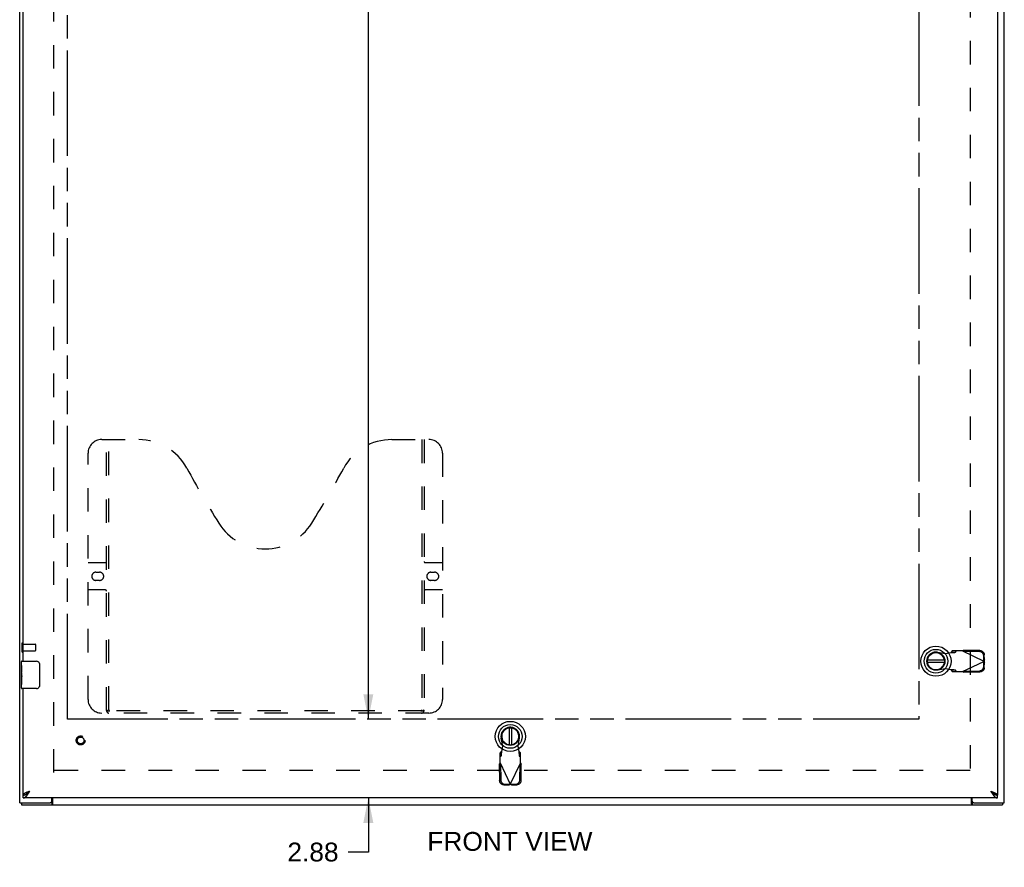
# Model space of a CAD drawing. Header units: inches. Extents: x 0 to 156, y 0 to 101.
# Tile 3 of 7: x 36 to 72, y 18 to 49. Entities that reach past the tile are written whole.
import ezdxf

# ---------------------------------------------------------------- set-up
doc = ezdxf.new("R2010")
doc.units = ezdxf.units.IN
doc.header["$LTSCALE"] = 8.582126
doc.header["$MEASUREMENT"] = 0
doc.linetypes.add('HIDDEN', pattern=[0.2, 0.1, -0.1])
doc.linetypes.add('PHANTOM', pattern=[0.8, 0.45, -0.05, 0.1, -0.05, 0.1, -0.05])
doc.layers.get('0').update_dxf_attribs({"linetype": 'CONTINUOUS'})
for name, color, linetype in [('02___PRT_ALL_AXES', 7, 'CONTINUOUS'), ('AVAILABLE_DOOR_SPACE', 7, 'CONTINUOUS'), ('DEFAULT_2', 8, 'HIDDEN'), ('DIMENSIONS', 7, 'CONTINUOUS')]:
    doc.layers.add(name, color=color, linetype=linetype)
doc.styles.get("Standard").update_dxf_attribs({"font": 'arial.ttf'})
doc.dimstyles.new('DIMSTYLE_1', dxfattribs={"dimtxt": 0.688406, "dimasz": 0.917874, "dimexe": 0.09, "dimexo": 0.07, "dimgap": 0.0375, "dimtad": 0, "dimtih": 1, "dimtoh": 1, "dimzin": 4, "dimdsep": 46, "dimtxsty": 'Standard', "dimblk": '_FILLED', "dimblk1": '_FILLED', "dimblk2": '_FILLED', "dimcen": 0.09, "dimazin": 1, "dimtfac": 1, "dimtdec": 3, "dimtofl": 0, "dimtmove": 0, "dimatfit": 3, "dimldrblk": '_FILLED', "dimfxl": 0, "dimtolj": 1, "dimtzin": 4, "dimarcsym": 0})

# ---------------------------------------------------------------- blocks, each defined once
blk = doc.blocks.new('_FILLED')
at = {"color": 0, "linetype": 'ByBlock'}
blk.add_solid([(0, 0), (-1, 0.2), (-1, -0.2)], dxfattribs=at)
blk = doc.blocks.new('*D8')
at = {"layer": 'DIMENSIONS', "color": 2, "linetype": 'Continuous'}
for p, q in [((48.422, 77.404), (48.422, 51.217)), ((48.422, 23.654), (48.422, 49.841))]:
    blk.add_line(p, q, dxfattribs=at)
at = {"layer": 'DIMENSIONS', "color": 2, "linetype": 'Continuous', "xscale": 0.9178743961, "yscale": 0.9178743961, "zscale": 0.9178743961}
for p, rotation in [((48.422, 77.404), 90), ((48.422, 23.654), 270)]:
    blk.add_blockref('_FILLED', p, dxfattribs=dict(at, rotation=rotation))
at = {"layer": 'DIMENSIONS', "color": 2, "linetype": 'Continuous', "insert": (48.422, 50.873), "char_height": 0.6884, "width": 2.40558, "attachment_point": 2, "line_spacing_factor": 0.9}
blk.add_mtext('53.75', dxfattribs=at)
blk = doc.blocks.new('*D9')
at = {"layer": 'DIMENSIONS', "color": 2, "linetype": 'Continuous'}
for p, q in [((48.422, 23.654), (48.422, 25.49)), ((48.422, 20.779), (48.422, 18.803)), ((48.422, 18.803), (47.679, 18.803))]:
    blk.add_line(p, q, dxfattribs=at)
at = {"layer": 'DIMENSIONS', "color": 2, "linetype": 'Continuous', "xscale": 0.9178743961, "yscale": 0.9178743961, "zscale": 0.9178743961}
for p, rotation in [((48.422, 23.654), 270), ((48.422, 20.779), 90)]:
    blk.add_blockref('_FILLED', p, dxfattribs=dict(at, rotation=rotation))
at = {"layer": 'DIMENSIONS', "color": 2, "linetype": 'Continuous', "insert": (47.334, 19.147), "char_height": 0.6884, "width": 1.87072, "attachment_point": 3, "line_spacing_factor": 0.9}
blk.add_mtext('2.88', dxfattribs=at)

msp = doc.modelspace()

# ---------------------------------------------------------------- linework, layer by layer
at = {"color": 3, "linetype": 'Continuous'}
for p, q in [((35.675, 20.604), (35.675, 80.454)), ((71.675, 20.604), (71.675, 80.454)), ((71.425, 80.175), (71.425, 20.883)), ((35.8, 25.779), (35.8, 50.029)), ((35.8, 20.883), (35.8, 24.779)), ((35.998, 21.008), (35.986, 21.003)), ((36.01, 21.012), (35.998, 21.008)), ((36.034, 21.021), (36.01, 21.012)), ((36.03, 21), (36.046, 21.026)), ((36.046, 21.026), (36.034, 21.021)), ((71.178, 21.026), (71.202, 21.017)), ((71.178, 21.026), (71.191, 21.006)), ((71.191, 21.006), (71.199, 20.993)), ((71.199, 20.993), (71.207, 20.981)), ((71.202, 21.017), (71.214, 21.012)), ((71.214, 21.012), (71.226, 21.008)), ((71.226, 21.008), (71.238, 21.003)), ((35.675, 20.604), (36.79, 20.604)), ((35.738, 20.529), (71.612, 20.529)), ((71.425, 20.779), (35.8, 20.779)), ((36.85, 20.664), (36.85, 20.779)), ((36.877, 20.779), (36.877, 20.56)), ((70.473, 20.56), (70.473, 20.779)), ((70.5, 20.664), (70.5, 20.779)), ((70.56, 20.604), (71.675, 20.604))]:
    msp.add_line(p, q, dxfattribs=at)
at = {"color": 7, "linetype": 'Continuous'}
for p, q in [((35.74, 25.618), (35.74, 25.764)), ((35.755, 25.779), (36.295, 25.779)), ((36.395, 25.679), (36.395, 24.879)), ((69.487, 25.818), (68.862, 25.818)), ((68.862, 25.74), (69.487, 25.74)), ((35.74, 25.361), (35.74, 25.394)), ((35.74, 25.164), (35.74, 25.195)), ((35.74, 24.794), (35.74, 24.933)), ((36.295, 24.779), (35.755, 24.779)), ((53.573, 23.342), (53.573, 22.717)), ((53.652, 23.342), (53.652, 22.717)), ((35.8, 20.779), (35.8, 20.883)), ((36.021, 21.009), (36.012, 21.004)), ((36.029, 21.015), (36.021, 21.009)), ((36.022, 21.003), (36.03, 21.011)), ((36.046, 21.026), (36.029, 21.015)), ((36.03, 21.011), (36.046, 21.026)), ((71.178, 21.026), (71.191, 21.017)), ((71.178, 21.026), (71.187, 21.018)), ((71.187, 21.018), (71.199, 21.007)), ((71.191, 21.017), (71.2, 21.012)), ((71.199, 21.007), (71.207, 21)), ((71.207, 21), (71.215, 20.992)), ((71.425, 20.779), (71.425, 20.883)), ((35.738, 20.604), (35.738, 20.529)), ((36.852, 20.604), (36.79, 20.604)), ((36.852, 20.604), (36.852, 20.529)), ((70.56, 20.604), (70.498, 20.604)), ((70.498, 20.604), (70.498, 20.529)), ((71.612, 20.604), (71.612, 20.529))]:
    msp.add_line(p, q, dxfattribs=at)
for points in [[(36.388, 25.715), (36.39, 25.71), (36.392, 25.704), (36.393, 25.698), (36.394, 25.692), (36.395, 25.685), (36.395, 25.679)], [(36.395, 24.879), (36.395, 24.873), (36.394, 24.867), (36.393, 24.86), (36.392, 24.854), (36.39, 24.849), (36.388, 24.843)], [(35.8, 20.883), (35.804, 20.883), (35.808, 20.883), (35.812, 20.883), (35.816, 20.884), (35.82, 20.884), (35.824, 20.885), (35.829, 20.885), (35.833, 20.886), (35.837, 20.887), (35.841, 20.888), (35.845, 20.889), (35.849, 20.89), (35.853, 20.891), (35.857, 20.892), (35.861, 20.894), (35.866, 20.895), (35.87, 20.897), (35.874, 20.899), (35.878, 20.9), (35.882, 20.902), (35.886, 20.904), (35.89, 20.906), (35.894, 20.908), (35.898, 20.91), (35.903, 20.912), (35.907, 20.915), (35.911, 20.917), (35.915, 20.92)], [(35.915, 20.92), (35.919, 20.922), (35.923, 20.925), (35.927, 20.927), (35.931, 20.93), (35.935, 20.933), (35.939, 20.936), (35.944, 20.939), (35.948, 20.942), (35.952, 20.945), (35.956, 20.948), (35.96, 20.951), (35.964, 20.954), (35.968, 20.958), (35.972, 20.961), (35.976, 20.964), (35.981, 20.968), (35.985, 20.971), (35.989, 20.974), (35.993, 20.978), (35.997, 20.981), (36.001, 20.985), (36.005, 20.989), (36.009, 20.992), (36.013, 20.996), (36.022, 21.003)], [(36.012, 21.004), (36.008, 21.001), (36.004, 20.998), (36, 20.995), (35.996, 20.993), (35.992, 20.99), (35.988, 20.987), (35.984, 20.984), (35.98, 20.982), (35.976, 20.979), (35.973, 20.976), (35.969, 20.973), (35.965, 20.971), (35.962, 20.968), (35.958, 20.965), (35.955, 20.963), (35.952, 20.96), (35.949, 20.957), (35.946, 20.954), (35.943, 20.952), (35.94, 20.949), (35.937, 20.946), (35.934, 20.943), (35.932, 20.941), (35.929, 20.938), (35.927, 20.935), (35.924, 20.932), (35.922, 20.93), (35.92, 20.927), (35.918, 20.924), (35.916, 20.921), (35.916, 20.92)], [(71.2, 21.012), (71.208, 21.006), (71.212, 21.004), (71.217, 21.001), (71.221, 20.998), (71.225, 20.995), (71.229, 20.993), (71.233, 20.99), (71.237, 20.987), (71.241, 20.984), (71.245, 20.982), (71.248, 20.979), (71.252, 20.976), (71.256, 20.973), (71.259, 20.971), (71.263, 20.968), (71.266, 20.965), (71.27, 20.963), (71.273, 20.96), (71.276, 20.957), (71.279, 20.954), (71.282, 20.952), (71.285, 20.949), (71.288, 20.946), (71.29, 20.943), (71.293, 20.941), (71.296, 20.938), (71.298, 20.935), (71.3, 20.932), (71.302, 20.93), (71.304, 20.927), (71.306, 20.924), (71.308, 20.921), (71.309, 20.92)], [(71.215, 20.992), (71.219, 20.989), (71.223, 20.985), (71.228, 20.981), (71.232, 20.978), (71.236, 20.974), (71.24, 20.971), (71.244, 20.968), (71.248, 20.964), (71.252, 20.961), (71.256, 20.958), (71.26, 20.954), (71.265, 20.951), (71.269, 20.948), (71.273, 20.945), (71.277, 20.942), (71.281, 20.939), (71.285, 20.936), (71.289, 20.933), (71.293, 20.93), (71.297, 20.927), (71.302, 20.925), (71.306, 20.922)], [(71.306, 20.922), (71.31, 20.92), (71.314, 20.917), (71.318, 20.915), (71.322, 20.912), (71.326, 20.91), (71.33, 20.908), (71.334, 20.906), (71.339, 20.904), (71.343, 20.902), (71.347, 20.9), (71.351, 20.899), (71.355, 20.897), (71.359, 20.895), (71.363, 20.894), (71.367, 20.892), (71.371, 20.891), (71.375, 20.89), (71.38, 20.889), (71.384, 20.888), (71.388, 20.887), (71.392, 20.886), (71.396, 20.885), (71.4, 20.885), (71.404, 20.884), (71.408, 20.884), (71.412, 20.883), (71.417, 20.883), (71.421, 20.883), (71.425, 20.883)], [(36.861, 20.609), (36.86, 20.608), (36.858, 20.607), (36.857, 20.606), (36.856, 20.605), (36.855, 20.605), (36.854, 20.604), (36.853, 20.604), (36.852, 20.604)], [(36.877, 20.615), (36.876, 20.615), (36.875, 20.616), (36.874, 20.616), (36.873, 20.616), (36.871, 20.615), (36.87, 20.615), (36.869, 20.615), (36.867, 20.614), (36.866, 20.613), (36.865, 20.612), (36.864, 20.612), (36.863, 20.611), (36.861, 20.609)], [(70.473, 20.615), (70.474, 20.615), (70.475, 20.616), (70.476, 20.616), (70.477, 20.616), (70.478, 20.615), (70.48, 20.615), (70.481, 20.615), (70.482, 20.614), (70.483, 20.613), (70.484, 20.612), (70.486, 20.612), (70.487, 20.611)], [(70.487, 20.611), (70.489, 20.609), (70.49, 20.608), (70.491, 20.607), (70.492, 20.606), (70.493, 20.605), (70.495, 20.605), (70.496, 20.604), (70.497, 20.604), (70.498, 20.604)]]:
    msp.add_lwpolyline(points, dxfattribs=at)
at = {"color": 3, "linetype": 'Continuous'}
for points in [[(35.8, 20.779), (35.804, 20.779), (35.808, 20.779), (35.812, 20.78), (35.816, 20.78), (35.82, 20.781), (35.824, 20.782), (35.829, 20.783), (35.833, 20.784), (35.837, 20.786), (35.841, 20.787), (35.845, 20.789), (35.849, 20.791), (35.853, 20.793), (35.857, 20.795), (35.861, 20.798), (35.866, 20.8), (35.87, 20.803), (35.874, 20.806), (35.878, 20.809), (35.882, 20.812), (35.886, 20.815), (35.89, 20.819), (35.894, 20.822), (35.898, 20.826), (35.903, 20.83), (35.907, 20.834), (35.911, 20.838), (35.915, 20.842), (35.919, 20.847), (35.923, 20.851), (35.927, 20.856), (35.931, 20.861), (35.935, 20.865), (35.939, 20.87), (35.944, 20.875), (35.948, 20.881), (35.952, 20.886), (35.956, 20.891), (35.96, 20.897), (35.964, 20.902), (35.968, 20.908), (35.972, 20.914), (35.976, 20.919), (35.981, 20.925), (35.985, 20.931), (35.989, 20.937), (35.993, 20.943), (35.997, 20.949), (36.001, 20.956), (36.005, 20.962), (36.009, 20.968), (36.013, 20.974), (36.018, 20.981), (36.022, 20.987), (36.03, 21)], [(35.969, 20.997), (35.963, 20.994), (35.958, 20.992), (35.952, 20.99), (35.946, 20.988), (35.941, 20.985), (35.935, 20.983), (35.93, 20.981), (35.925, 20.979), (35.92, 20.977), (35.914, 20.974), (35.909, 20.972), (35.904, 20.97), (35.899, 20.968), (35.895, 20.965), (35.89, 20.963), (35.885, 20.961), (35.881, 20.959), (35.876, 20.957), (35.872, 20.954), (35.868, 20.952), (35.864, 20.95), (35.86, 20.948), (35.856, 20.945), (35.852, 20.943), (35.848, 20.941), (35.845, 20.939), (35.841, 20.936), (35.838, 20.934), (35.835, 20.932), (35.832, 20.93), (35.829, 20.928), (35.826, 20.925), (35.823, 20.923), (35.821, 20.921), (35.819, 20.919), (35.816, 20.916), (35.814, 20.914), (35.812, 20.912), (35.81, 20.91), (35.809, 20.908), (35.807, 20.905), (35.806, 20.903), (35.805, 20.901), (35.803, 20.899), (35.802, 20.896), (35.802, 20.894), (35.801, 20.892), (35.8, 20.89), (35.8, 20.887), (35.8, 20.885), (35.8, 20.883)], [(35.986, 21.003), (35.981, 21.001), (35.969, 20.997)], [(71.207, 20.981), (71.211, 20.974), (71.215, 20.968), (71.219, 20.962), (71.223, 20.956), (71.228, 20.949), (71.232, 20.943), (71.236, 20.937), (71.24, 20.931), (71.244, 20.925), (71.248, 20.919), (71.252, 20.914), (71.256, 20.908), (71.26, 20.902), (71.265, 20.897), (71.269, 20.891), (71.273, 20.886), (71.277, 20.881), (71.281, 20.875), (71.285, 20.87), (71.289, 20.865), (71.293, 20.861), (71.297, 20.856), (71.302, 20.851), (71.306, 20.847), (71.31, 20.842), (71.314, 20.838), (71.318, 20.834), (71.322, 20.83), (71.326, 20.826), (71.33, 20.822), (71.334, 20.819), (71.339, 20.815), (71.343, 20.812), (71.347, 20.809), (71.351, 20.806), (71.355, 20.803), (71.359, 20.8), (71.363, 20.798), (71.367, 20.795), (71.371, 20.793), (71.375, 20.791), (71.38, 20.789), (71.384, 20.787), (71.388, 20.786), (71.392, 20.784), (71.396, 20.783), (71.4, 20.782), (71.404, 20.781), (71.408, 20.78), (71.412, 20.78), (71.417, 20.779), (71.421, 20.779), (71.425, 20.779)], [(71.238, 21.003), (71.25, 20.999), (71.256, 20.997), (71.261, 20.994), (71.267, 20.992), (71.273, 20.99), (71.278, 20.988), (71.284, 20.985), (71.289, 20.983), (71.295, 20.981), (71.3, 20.979), (71.305, 20.977), (71.31, 20.974), (71.315, 20.972), (71.32, 20.97), (71.325, 20.968), (71.33, 20.965), (71.335, 20.963), (71.339, 20.961), (71.344, 20.959), (71.348, 20.957), (71.353, 20.954), (71.357, 20.952), (71.361, 20.95), (71.365, 20.948), (71.369, 20.945), (71.373, 20.943), (71.376, 20.941), (71.38, 20.939), (71.383, 20.936), (71.387, 20.934), (71.39, 20.932), (71.393, 20.93), (71.396, 20.928), (71.398, 20.925), (71.401, 20.923), (71.404, 20.921), (71.406, 20.919), (71.408, 20.916), (71.41, 20.914), (71.412, 20.912), (71.414, 20.91), (71.416, 20.908), (71.417, 20.905), (71.419, 20.903), (71.42, 20.901), (71.421, 20.899), (71.422, 20.896), (71.423, 20.894), (71.424, 20.892), (71.424, 20.89), (71.425, 20.887), (71.425, 20.885), (71.425, 20.883)], [(36.877, 20.56), (36.875, 20.558), (36.874, 20.557), (36.873, 20.555), (36.872, 20.552), (36.87, 20.55), (36.869, 20.548), (36.868, 20.546), (36.866, 20.543), (36.865, 20.541), (36.864, 20.539), (36.863, 20.537), (36.861, 20.535), (36.86, 20.534), (36.859, 20.532), (36.857, 20.531), (36.856, 20.53), (36.855, 20.53), (36.854, 20.529), (36.853, 20.529), (36.852, 20.529)], [(70.473, 20.56), (70.474, 20.558), (70.475, 20.557), (70.477, 20.555), (70.478, 20.552), (70.479, 20.55), (70.481, 20.548), (70.482, 20.546), (70.483, 20.543), (70.484, 20.541), (70.486, 20.539), (70.487, 20.537), (70.488, 20.535), (70.489, 20.534), (70.491, 20.532), (70.492, 20.531), (70.494, 20.53), (70.495, 20.53), (70.496, 20.529), (70.497, 20.529), (70.498, 20.529)]]:
    msp.add_lwpolyline(points, dxfattribs=at)
at = {"color": 7, "linetype": 'Continuous'}
for centre, radius in [((69.175, 25.779), 0.551), ((69.175, 25.779), 0.433), ((69.175, 25.779), 0.329), ((69.175, 25.779), 0.317), ((53.612, 23.029), 0.551), ((53.612, 23.029), 0.433), ((53.612, 23.029), 0.329), ((53.612, 23.029), 0.317)]:
    msp.add_circle(centre, radius, dxfattribs=at)
for centre, radius, start, end in [((69.175, 25.779), 0.315, 10.0787, 349.9213), ((35.755, 25.764), 0.015, 90, 180), ((36.295, 25.679), 0.1, 21.1999, 90), ((36.295, 24.879), 0.1, 270, 338.7946), ((35.755, 24.794), 0.015, 180, 270), ((53.612, 23.029), 0.315, 280.0787, 259.9213)]:
    msp.add_arc(centre, radius, start, end, dxfattribs=at)
at = {"color": 3, "linetype": 'Continuous'}
for centre, start, end in [((36.79, 20.664), 270, 360), ((70.56, 20.664), 180, 270)]:
    msp.add_arc(centre, 0.06, start, end, dxfattribs=at)
at = {"layer": '02___PRT_ALL_AXES', "color": 8, "linetype": 'HIDDEN'}
for p, q in [((35.793, 26.403), (36.24, 26.403)), ((35.793, 26.155), (35.793, 26.403)), ((35.793, 26.155), (36.24, 26.155))]:
    msp.add_line(p, q, dxfattribs=at)
at = {"layer": '02___PRT_ALL_AXES', "color": 7, "linetype": 'Continuous'}
for p, q in [((35.74, 25.618), (35.74, 25.764)), ((35.74, 25.361), (35.74, 25.618)), ((35.746, 25.562), (35.74, 25.562)), ((35.74, 25.394), (35.747, 25.394)), ((35.74, 24.794), (35.74, 25.358)), ((35.741, 25.331), (35.74, 25.331)), ((35.747, 25.394), (35.747, 25.531)), ((35.74, 25.2), (35.746, 25.2)), ((35.74, 25.164), (35.747, 25.164)), ((35.74, 25.101), (35.747, 25.101)), ((35.74, 24.933), (35.747, 24.933)), ((35.747, 24.933), (35.747, 25.164))]:
    msp.add_line(p, q, dxfattribs=at)
for points in [[(35.74, 25.618), (35.74, 25.615), (35.74, 25.61), (35.741, 25.605), (35.742, 25.598), (35.743, 25.591), (35.743, 25.584), (35.744, 25.576), (35.745, 25.567), (35.746, 25.558), (35.746, 25.549), (35.747, 25.54), (35.747, 25.531)], [(35.74, 25.361), (35.74, 25.352), (35.74, 25.343), (35.741, 25.333)], [(35.741, 25.333), (35.742, 25.323), (35.743, 25.311), (35.744, 25.3), (35.745, 25.288), (35.746, 25.275), (35.746, 25.263), (35.747, 25.25), (35.747, 25.237), (35.747, 25.224), (35.746, 25.211), (35.746, 25.199), (35.745, 25.187), (35.744, 25.175)]]:
    msp.add_lwpolyline(points, dxfattribs=at)
at = {"layer": '02___PRT_ALL_AXES', "color": 8, "linetype": 'HIDDEN'}
msp.add_circle((37.904, 22.883), 0.124, dxfattribs=at)
at = {"layer": '02___PRT_ALL_AXES', "color": 7, "linetype": 'Continuous'}
msp.add_ellipse((36.003, 25.195), major_axis=(0.263, 0), ratio=0.432808, start_param=-3.141593, end_param=-2.961605, dxfattribs=at)
at = {"layer": 'AVAILABLE_DOOR_SPACE', "color": 40, "linetype": 'PHANTOM'}
for p, q in [((37.425, 23.654), (37.425, 77.404)), ((68.55, 77.404), (68.55, 23.654)), ((68.55, 23.654), (37.425, 23.654))]:
    msp.add_line(p, q, dxfattribs=at)
at = {"layer": 'DEFAULT_2', "color": 8, "linetype": 'HIDDEN'}
for p, q in [((36.925, 21.704), (36.925, 79.354)), ((70.425, 79.354), (70.425, 21.704)), ((38.674, 33.883), (40.029, 33.883)), ((38.849, 23.973), (38.849, 33.883)), ((38.929, 24.003), (38.929, 33.883)), ((49.279, 33.883), (50.634, 33.883)), ((50.379, 33.883), (50.379, 24.003)), ((50.459, 33.883), (50.459, 23.973)), ((38.174, 24.383), (38.174, 33.383)), ((51.134, 33.383), (51.134, 24.383)), ((38.174, 29.383), (38.809, 29.383)), ((50.499, 29.383), (51.134, 29.383)), ((38.46, 29.033), (38.597, 29.033)), ((50.71, 29.033), (50.847, 29.033)), ((38.597, 28.733), (38.46, 28.733)), ((50.847, 28.733), (50.71, 28.733)), ((38.809, 28.383), (38.174, 28.383)), ((51.134, 28.383), (50.499, 28.383)), ((35.75, 26.421), (35.75, 26.137)), ((35.793, 26.421), (35.793, 26.137)), ((36.25, 26.393), (36.25, 26.165)), ((69.235, 26.108), (69.529, 26.055)), ((69.529, 26.055), (69.726, 26.092)), ((69.726, 26.092), (69.758, 26.095)), ((69.771, 26.153), (69.73, 26.107)), ((69.73, 26.107), (69.885, 26.107)), ((70.145, 26.153), (69.771, 26.153)), ((69.885, 26.107), (69.927, 26.153)), ((70.145, 26.153), (70.933, 25.779)), ((70.174, 26.14), (70.193, 26.181)), ((70.764, 26.13), (70.174, 26.14)), ((70.784, 26.171), (70.193, 26.181)), ((70.926, 25.782), (70.923, 25.975)), ((70.946, 25.824), (70.943, 26.017)), ((70.145, 25.405), (70.933, 25.779)), ((70.923, 25.583), (70.926, 25.776)), ((70.946, 25.824), (70.926, 25.782)), ((70.926, 25.776), (70.946, 25.734)), ((70.933, 25.779), (70.937, 25.764)), ((70.937, 25.764), (70.942, 25.749)), ((70.942, 25.749), (70.946, 25.734)), ((70.943, 25.541), (70.946, 25.734)), ((69.529, 25.503), (69.235, 25.45)), ((69.726, 25.466), (69.529, 25.503)), ((69.885, 25.451), (69.73, 25.451)), ((69.73, 25.451), (69.771, 25.405)), ((69.771, 25.405), (70.145, 25.405)), ((69.927, 25.405), (69.885, 25.451)), ((70.161, 25.395), (70.145, 25.405)), ((70.174, 25.418), (70.764, 25.429)), ((70.193, 25.377), (70.174, 25.418)), ((70.193, 25.377), (70.784, 25.387)), ((50.634, 23.883), (38.674, 23.883)), ((50.375, 23.963), (38.933, 23.963)), ((53.337, 22.675), (53.283, 22.969)), ((53.941, 22.969), (53.888, 22.675)), ((53.284, 22.474), (53.238, 22.432)), ((53.238, 22.059), (53.238, 22.432)), ((53.284, 22.319), (53.284, 22.474)), ((53.299, 22.478), (53.337, 22.675)), ((53.888, 22.675), (53.926, 22.478)), ((53.926, 22.478), (53.928, 22.446)), ((53.986, 22.432), (53.94, 22.474)), ((53.94, 22.474), (53.94, 22.319)), ((53.986, 22.059), (53.986, 22.432)), ((53.21, 22.011), (53.252, 22.03)), ((53.21, 22.011), (53.22, 21.42)), ((53.229, 22.042), (53.238, 22.059)), ((53.238, 22.277), (53.284, 22.319)), ((53.238, 22.059), (53.612, 21.271)), ((53.252, 22.03), (53.262, 21.44)), ((53.612, 21.271), (53.986, 22.059)), ((53.94, 22.319), (53.986, 22.277)), ((53.963, 21.44), (53.973, 22.03)), ((53.973, 22.03), (54.014, 22.011)), ((54.004, 21.42), (54.014, 22.011)), ((70.423, 21.779), (36.927, 21.779)), ((53.375, 21.261), (53.568, 21.258)), ((53.416, 21.281), (53.609, 21.278)), ((53.609, 21.278), (53.568, 21.258)), ((53.582, 21.262), (53.568, 21.258)), ((53.597, 21.267), (53.582, 21.262)), ((53.612, 21.271), (53.597, 21.267)), ((53.627, 21.267), (53.612, 21.271)), ((53.615, 21.278), (53.808, 21.281)), ((53.657, 21.258), (53.615, 21.278)), ((53.642, 21.262), (53.627, 21.267)), ((53.657, 21.258), (53.642, 21.262)), ((53.657, 21.258), (53.85, 21.261))]:
    msp.add_line(p, q, dxfattribs=at)
for points in [[(69.73, 26.107), (69.73, 26.105), (69.729, 26.102), (69.729, 26.1), (69.728, 26.097), (69.727, 26.095), (69.726, 26.092)], [(69.758, 26.095), (69.774, 26.096), (69.789, 26.097), (69.803, 26.098), (69.817, 26.099), (69.83, 26.1), (69.842, 26.101), (69.852, 26.102), (69.862, 26.103), (69.87, 26.104), (69.876, 26.105), (69.881, 26.106), (69.885, 26.107)], [(70.145, 26.153), (70.161, 26.163), (70.169, 26.167), (70.177, 26.172), (70.185, 26.177), (70.193, 26.181)], [(70.923, 25.975), (70.922, 25.99), (70.919, 26.005), (70.915, 26.019), (70.91, 26.033), (70.903, 26.047), (70.895, 26.06), (70.886, 26.072), (70.875, 26.083), (70.864, 26.093), (70.851, 26.102), (70.838, 26.11), (70.824, 26.117), (70.81, 26.122), (70.795, 26.126), (70.779, 26.128), (70.764, 26.13)], [(70.784, 26.171), (70.799, 26.17), (70.814, 26.168), (70.829, 26.164), (70.844, 26.158), (70.858, 26.152), (70.871, 26.144), (70.883, 26.135), (70.895, 26.125), (70.905, 26.114), (70.915, 26.101), (70.923, 26.089), (70.93, 26.075), (70.935, 26.061), (70.939, 26.046), (70.942, 26.032), (70.943, 26.017)], [(70.764, 25.429), (70.779, 25.43), (70.795, 25.432), (70.81, 25.436), (70.824, 25.441), (70.838, 25.448), (70.851, 25.456), (70.864, 25.465), (70.875, 25.475), (70.886, 25.486), (70.895, 25.498), (70.903, 25.511), (70.91, 25.525), (70.915, 25.539), (70.919, 25.553), (70.922, 25.568), (70.923, 25.583)], [(70.939, 25.802), (70.935, 25.787), (70.933, 25.779)], [(70.946, 25.824), (70.942, 25.809), (70.939, 25.802)], [(69.885, 25.451), (69.881, 25.452), (69.876, 25.453), (69.87, 25.454), (69.862, 25.455), (69.852, 25.456), (69.842, 25.457), (69.83, 25.458), (69.817, 25.459), (69.803, 25.46), (69.789, 25.461), (69.774, 25.462), (69.758, 25.463), (69.726, 25.466)], [(69.726, 25.466), (69.727, 25.463), (69.728, 25.461), (69.729, 25.458), (69.729, 25.456), (69.73, 25.453), (69.73, 25.451)], [(70.193, 25.377), (70.185, 25.381), (70.177, 25.386), (70.169, 25.391), (70.161, 25.395)], [(70.943, 25.541), (70.942, 25.526), (70.939, 25.512), (70.935, 25.497), (70.93, 25.483), (70.923, 25.469), (70.915, 25.457), (70.905, 25.444), (70.895, 25.433), (70.883, 25.423), (70.871, 25.414), (70.858, 25.406), (70.844, 25.4), (70.829, 25.394), (70.814, 25.39), (70.799, 25.388), (70.784, 25.387)], [(38.839, 24.003), (38.855, 23.992), (38.871, 23.983), (38.887, 23.975), (38.902, 23.968), (38.918, 23.965), (38.933, 23.963)], [(50.375, 23.963), (50.39, 23.965), (50.405, 23.968), (50.421, 23.975), (50.437, 23.983), (50.453, 23.992), (50.469, 24.003)], [(53.284, 22.319), (53.285, 22.322), (53.286, 22.328), (53.287, 22.334), (53.288, 22.342), (53.289, 22.352), (53.291, 22.362), (53.292, 22.374), (53.293, 22.387), (53.294, 22.401), (53.295, 22.415), (53.296, 22.43), (53.297, 22.446), (53.299, 22.478)], [(53.299, 22.478), (53.296, 22.477), (53.294, 22.476), (53.292, 22.475), (53.289, 22.475), (53.287, 22.474), (53.284, 22.474)], [(53.94, 22.474), (53.938, 22.474), (53.935, 22.475), (53.933, 22.475), (53.931, 22.476), (53.928, 22.477), (53.926, 22.478)], [(53.928, 22.446), (53.929, 22.43), (53.93, 22.415), (53.931, 22.401), (53.932, 22.387), (53.933, 22.374), (53.934, 22.362), (53.935, 22.352), (53.936, 22.342), (53.937, 22.334), (53.938, 22.328), (53.939, 22.322), (53.94, 22.319)], [(53.21, 22.011), (53.215, 22.018), (53.219, 22.026), (53.224, 22.034), (53.229, 22.042)], [(53.986, 22.059), (53.996, 22.042), (54.001, 22.034), (54.005, 22.026), (54.01, 22.018), (54.014, 22.011)], [(53.375, 21.261), (53.36, 21.262), (53.345, 21.265), (53.33, 21.269), (53.316, 21.274), (53.303, 21.281), (53.29, 21.289), (53.278, 21.298), (53.267, 21.309), (53.256, 21.32), (53.247, 21.333), (53.239, 21.346), (53.233, 21.36), (53.228, 21.375), (53.224, 21.389), (53.221, 21.405), (53.22, 21.42)], [(53.262, 21.44), (53.263, 21.424), (53.265, 21.409), (53.269, 21.394), (53.274, 21.38), (53.281, 21.366), (53.289, 21.353), (53.298, 21.34), (53.308, 21.329), (53.319, 21.318), (53.331, 21.309), (53.344, 21.301), (53.358, 21.294), (53.372, 21.288), (53.387, 21.284), (53.401, 21.282), (53.416, 21.281)], [(53.808, 21.281), (53.823, 21.282), (53.838, 21.284), (53.852, 21.288), (53.867, 21.294), (53.88, 21.301), (53.893, 21.309), (53.905, 21.318), (53.916, 21.329), (53.927, 21.34), (53.936, 21.353), (53.944, 21.366), (53.95, 21.38), (53.955, 21.394), (53.959, 21.409), (53.962, 21.424), (53.963, 21.44)], [(54.004, 21.42), (54.003, 21.405), (54.001, 21.389), (53.997, 21.375), (53.992, 21.36), (53.985, 21.346), (53.977, 21.333), (53.968, 21.32), (53.958, 21.309), (53.947, 21.298), (53.935, 21.289), (53.922, 21.281), (53.908, 21.274), (53.894, 21.269), (53.88, 21.265), (53.865, 21.262), (53.85, 21.261)]]:
    msp.add_lwpolyline(points, dxfattribs=at)
for radius in [0.164, 0.124]:
    msp.add_circle((37.904, 22.883), radius, dxfattribs=at)
for centre, radius, start, end in [((38.674, 33.383), 0.5, 90, 180), ((40.029, 31.883), 2, 28.4813, 90), ((49.279, 31.883), 2, 90, 151.5187), ((50.634, 33.383), 0.5, 0, 90), ((76.337, 51.581), 39.307, 208.4813, 211.8705), ((12.971, 51.581), 39.307, 328.1295, 331.5187), ((44.654, 31.883), 2, 211.8705, 328.1295), ((38.809, 29.423), 0.04, 270, 360), ((50.499, 29.423), 0.04, 180, 270), ((38.46, 28.883), 0.15, 90, 270), ((38.597, 28.883), 0.15, 270, 90), ((50.71, 28.883), 0.15, 90, 270), ((50.847, 28.883), 0.15, 270, 90), ((38.809, 28.343), 0.04, 0, 90), ((50.499, 28.343), 0.04, 90, 180), ((35.771, 26.421), 0.0215, 0, 180), ((36.24, 26.393), 0.01, 0, 90), ((35.771, 26.137), 0.0215, 180, 360), ((36.24, 26.165), 0.01, 270, 360), ((69.175, 25.779), 0.335, 79.673, 280.327), ((38.674, 24.383), 0.5, 180, 270), ((50.634, 24.383), 0.5, 270, 360), ((38.939, 23.973), 0.09, 180, 270), ((38.969, 24.003), 0.04, 180, 270), ((50.339, 24.003), 0.04, 270, 360), ((50.369, 23.973), 0.09, 270, 360), ((53.612, 23.029), 0.335, 349.673, 190.327)]:
    msp.add_arc(centre, radius, start, end, dxfattribs=at)

# ---------------------------------------------------------------- texts
at = {"layer": 'DIMENSIONS', "color": 2, "linetype": 'Continuous', "insert": (53.597, 19.535), "char_height": 0.6884, "width": 6.02419, "attachment_point": 2, "line_spacing_factor": 0.9}
msp.add_mtext('FRONT VIEW', dxfattribs=at)

# ---------------------------------------------------------------- dimensions: what is measured, and where the dimension line sits
at = {"layer": 'DIMENSIONS', "color": 2, "linetype": 'Continuous'}
for base, p1, p2, picture, middle in [((48.422, 23.654), (37.425, 77.404), (37.425, 23.654), '*D8', (48.422, 50.525)), ((48.421997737, 20.779034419), (37.424800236, 23.654034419), (35.799800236, 20.779034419), '*D9', (46.389249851, 18.799159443))]:
    dim = msp.add_linear_dim(base=base, p1=p1, p2=p2, angle=270, dimstyle='DIMSTYLE_1', dxfattribs=at)
    dim.commit()
    dim.dimension.update_dxf_attribs({"geometry": picture, "text_midpoint": middle, "dimtype": 160})

doc.saveas('drawing.dxf')
